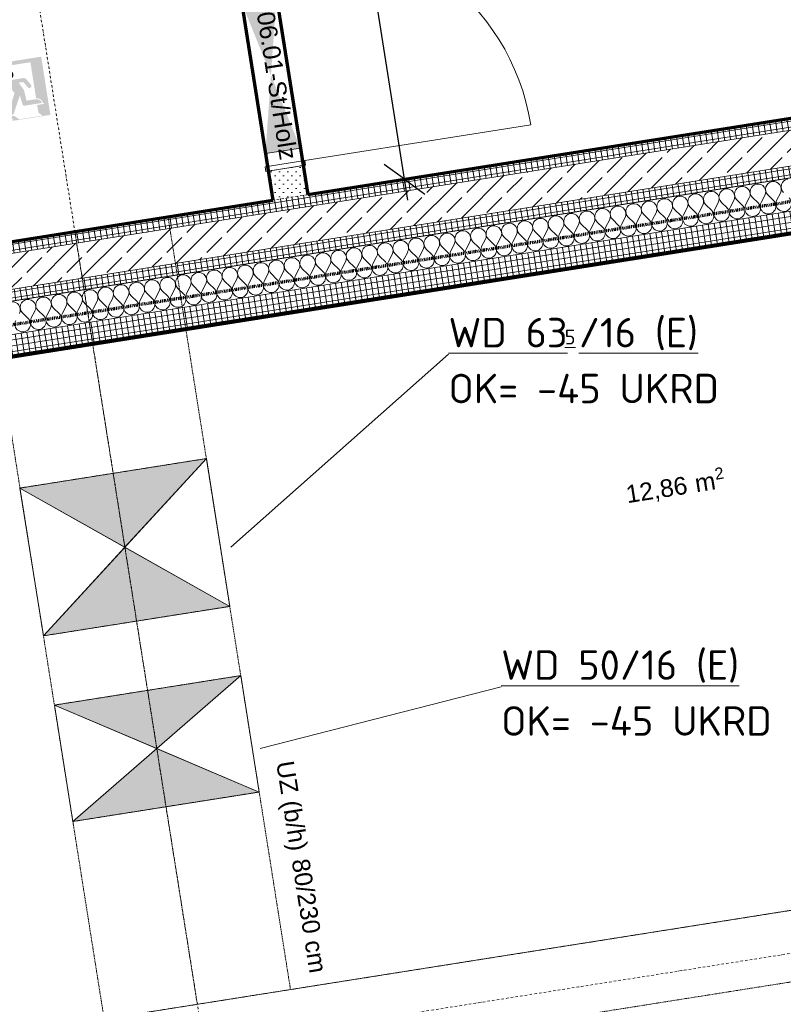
# Model space of a CAD drawing. Header units: millimetres. Extents: x 1523 to 74793, y -36705 to 10268.
# Tile 6 of 48: x 19953 to 23191, y -22749 to -18571. Entities that reach past the tile are written whole.
import ezdxf

# ---------------------------------------------------------------- set-up
doc = ezdxf.new("R2010")
doc.units = ezdxf.units.MM
for name, pattern in [('_Projekt 07 -  _  -  _  -  _  -', [7.5, 3.5, -2, 0, -2]), ('CAx_nichtHalbton', [20001.0584, 10000, -0.5292, 10000, -0.5292]), ('IMPORT-STRICHPUNKT _7_', [20, 10, -5, 0, -5]), ('IMPORT-VERDECKT _8_', [7.5, 5, -2.5]), ('Verdeckt 2x', [3.572, 2.3813, -1.1907])]:
    doc.linetypes.add(name, pattern=pattern)
for name, color, linetype, lineweight, true_color in [('30 A--Träger _ Dachkonstruktion', 7, 'IMPORT-VERDECKT _8_', 13, 0x656565), ('90 A--Achsraster _1_50_', 7, 'IMPORT-STRICHPUNKT _7_', 13, 0x656565), ('97 A--Etiketten _ Brandschutz', 7, 'Continuous', 13, 0x656565), ('97 A--Etiketten _ Deckensprung', 7, 'Continuous', 13, 0x656565), ('97 A--Etiketten _ Träger', 7, 'Continuous', 13, 0x656565), ('AD', 1, 'Continuous', 13, 0xff0000), ('Neubau_10 A--Wand innen _ Ausbau', 7, 'Continuous', 13, 0x656565), ('Neubau_10 A--Wand innen _tragend_', 7, 'Continuous', 13, 0x656565), ('Neubau_20 A--Deckenbelag', 7, 'Continuous', 13, 0x656565), ('Neubau_20 A--Deckenkonstruktion _Ortbeton_', 7, 'Continuous', 13, 0x656565), ('Neubau_20 A--Träger _ Deckenkonstruktion', 7, 'IMPORT-VERDECKT _8_', 13, 0x656565), ('Neubau_80 A--Raum', 7, 'Continuous', 13, 0x656565), ('Xref_706_5_--_ÜP_01_000_18_Übersichtsplan OG1_IFC 2025_01_13_dwg', 7, 'Continuous', 13, 0x767676), ('XX', 7, 'Continuous', 18, 0x804040)]:
    doc.layers.add(name, color=color, linetype=linetype, lineweight=lineweight, true_color=true_color)
for name, color, linetype, lineweight in [('AD_Detail', 7, 'Continuous', 13), ('Ax-50_BM-Bem', 7, 'Continuous', 9), ('Ax_BM-Bem', 7, 'Continuous', 9), ('GB_HLS-OBJ', 7, 'Continuous', 18), ('M-EQPM-___-IDEN', 7, 'Continuous', 9)]:
    doc.layers.add(name, color=color, linetype=linetype, lineweight=lineweight)
doc.styles.add('Arial', font='arial.ttf', dxfattribs={"height": 75})
doc.styles.add('Arial_1', font='arial.ttf', dxfattribs={"height": 49.5})
doc.styles.add('ISOCPEUR', font='isocpeur.ttf', dxfattribs={"height": 125})
doc.styles.add('ISOCPEUR_2', font='isocpeur.ttf', dxfattribs={"height": 90})
doc.styles.add('ISOCPEUR_3', font='isocpeur.ttf', dxfattribs={"height": 62.5})
doc.dimstyles.new('KI_1_8_mm_Isocpeur__cm_m__Aufrundung_auf_5_mm_ELT_Gesamtbemaßung_1', dxfattribs={"dimscale": 304.8, "dimtxt": 89.638306, "dimasz": 0.492126, "dimexe": 0.295276, "dimexo": 0.0625, "dimgap": 0.049213, "dimtad": 1, "dimlfac": 0.001, "dimrnd": 0.005, "dimzin": 0, "dimdsep": 46, "dimtxsty": 'ISOCPEUR_2', "dimblk1": 'OBLIQUE', "dimblk2": 'OBLIQUE', "dimsah": 1, "dimcen": 0.09, "dimdle": 0.295276, "dimadec": 0, "dimazin": 0, "dimtfac": 1, "dimtdec": 4, "dimtix": 1, "dimtmove": 0, "dimatfit": 3, "dimfxl": 0.984252, "dimfxlon": 1, "dimtvp": 1, "dimtfill": 1, "dimtolj": 1, "dimtzin": 0, "dimlwd": 25, "dimlwe": 25, "dimarcsym": 2})
pattern_1 = [(95.336, (0, 0), (24.891662, 2.324905), []), (185.336, (0, 0), (-2.324905, 24.891662), [])]
pattern_2 = [(131.336, (0, 0), (18.771232, 16.511839), [0, -25])]

# ---------------------------------------------------------------- blocks, each defined once
blk = doc.blocks.new('SuD_WD_RB Allgemein - SuD_WD_RB Allgemein-37359849-SuD_1_OG gesamt Plot  - Blatt 2')
at = {"layer": 'AD', "lineweight": 18}
blk.add_hatch(color=256, dxfattribs=at).paths.add_polyline_path([(-800.1, -317.5), (0, -317.5), (-400.1, 0)])
at = {"layer": 'AD_Detail', "lineweight": 18, "true_color": 0xff0000}
blk.add_hatch(color=1, dxfattribs=at).paths.add_polyline_path([(-400.1, 0), (0, 317.5), (-800.1, 317.5)])
at = {"layer": 'AD', "color": 7}
for p, q in [((-800.1, -317.5), (0, 317.5)), ((-800.1, 317.5), (0, -317.5)), ((-800.1, -317.5), (-800.1, 317.5)), ((-800.1, 317.5), (0, 317.5)), ((0, 317.5), (0, -317.5)), ((0, -317.5), (-800.1, -317.5))]:
    blk.add_line(p, q, dxfattribs=at)
at = {"layer": 'AD_Detail'}
for p, q in [((0, 317.5), (-800.1, 317.5)), ((-800.1, 317.5), (-400.1, 0)), ((-400.1, 0), (0, 317.5)), ((-400.1, 0), (-800.1, -317.5)), ((0, -317.5), (-400.1, 0)), ((-800.1, -317.5), (0, -317.5))]:
    blk.add_line(p, q, dxfattribs=at)
blk = doc.blocks.new('SuD_WD_RB Allgemein - SuD_WD_RB Allgemein-37495213-SuD_1_OG gesamt Plot  - Blatt 2')
at = {"layer": 'AD', "lineweight": 18}
blk.add_hatch(color=256, dxfattribs=at).paths.add_polyline_path([(-800.1, -250), (0, -250), (-400.1, 0)])
at = {"layer": 'AD_Detail', "lineweight": 18, "true_color": 0xff0000}
blk.add_hatch(color=1, dxfattribs=at).paths.add_polyline_path([(-400.1, 0), (0, 250), (-800.1, 250)])
at = {"layer": 'AD', "color": 7}
for p, q in [((-800.1, -250), (0, 250)), ((-800.1, 250), (0, -250)), ((-800.1, -250), (-800.1, 250)), ((-800.1, 250), (0, 250)), ((0, 250), (0, -250)), ((0, -250), (-800.1, -250))]:
    blk.add_line(p, q, dxfattribs=at)
at = {"layer": 'AD_Detail'}
for p, q in [((0, 250), (-800.1, 250)), ((-800.1, 250), (-400.1, 0)), ((-400.1, 0), (0, 250)), ((-400.1, 0), (-800.1, -250)), ((0, -250), (-400.1, 0)), ((-800.1, -250), (0, -250))]:
    blk.add_line(p, q, dxfattribs=at)
blk = doc.blocks.new('Xref_706_5_--_ÜP_01_000_15_Übersichtsplan OG1_IFC 2024_08_01_dwg_Rettungsweg links 27-41956597-SuD_1_OG gesamt Plot  - Blatt 2')
at = {"layer": '97 A--Etiketten _ Brandschutz', "true_color": 0xededed}
h = blk.add_hatch(color=7, dxfattribs=at)
h.paths.add_polyline_path([(125, -125), (-125, -125), (-125, 125), (125, 125), (125, -123.2)])
h.paths.add_polyline_path([(58.9, -122.9), (75.2, -106.7), (74.7, -2.6), (42.7, -2.6), (24.2, 17.8), (10.7, -10.5), (54.7, -99.7), (34.5, -99.7), (29.5, -97.3), (27.3, -94.4), (-10.1, -23.4), (-15.3, -64.3), (-17.6, -67), (-20.7, -68.8), (-26.7, -69.3), (-97.8, -69.3), (-95.3, -62.6), (-93, -59.1), (-90.1, -56), (-86.8, -53.6), (-84.1, -52), (-80.3, -50.6), (-75.9, -49.8), (-35.1, -49.4), (-34.4, -48.6), (-31.1, -5.8), (-29.6, -1.1), (-17.5, 23.2), (-13.7, 30.8), (-33.3, 30.8), (-49.7, 3.9), (-53.6, 1.6), (-56.9, 1.4), (-59.8, 2.3), (-62, 3.7), (-63.8, 6.1), (-64.6, 9.3), (-63.6, 14.3), (-47.4, 40.9), (-42.5, 45.2), (-38.1, 46.9), (-34.4, 47.2), (20, 46.7), (23, 45.8), (26.2, 44.3), (29.1, 42.3), (32.8, 38.2), (51.3, 13.9), (75.2, 13.9), (75.2, 109), (-76.2, 109), (-76.2, -46.7), (-80.1, -46.8), (-83.9, -47.6), (-87.5, -49), (-92.9, -52.6), (-95.9, -55.7), (-97.7, -58.4), (-100.5, -63.8), (-105.9, -74.8), (-76.2, -74.8), (-76.2, -107.8), (-91.2, -122.9), (8.4, -122.9), (18.6, -112.7), (29.3, -105), (50.1, -105), (32.2, -122.9), (52.9, -122.9)])
blk.add_hatch(color=7, dxfattribs=at).paths.add_polyline_path([(23.8, 52.3), (17.7, 52.3), (11.8, 54.4), (7.1, 58.4), (4, 63.7), (2.9, 69.8), (4, 75.9), (7.1, 81.3), (11.8, 85.2), (17.7, 87.4), (23.8, 87.4), (29.7, 85.2), (34.4, 81.3), (37.5, 75.9), (38.6, 69.8), (37.5, 63.7), (34.4, 58.4), (29.7, 54.4), (26.8, 53.1)])
blk = doc.blocks.new('Xref_706_5_--_ÜP_01_000_15_Übersichtsplan OG1_IFC 2024_08_01_dwg__X74-41956603-SuD_1_OG gesamt Plot  - Blatt 2')
at = {"layer": 'Neubau_10 A--Wand innen _tragend_', "color": 9, "true_color": 0xcbcbcb}
for p, q in [((11881.4, -68247.6), (11853.8, -68228.8)), ((11882, -68260.9), (11856.3, -68282.1)), ((11884.5, -68314.2), (11856.9, -68295.4)), ((11885.1, -68327.5), (11859.4, -68348.7)), ((11887.6, -68380.8), (11860, -68362)), ((11888.2, -68394.1), (11862.5, -68415.3)), ((11890.7, -68447.3), (11863.1, -68428.6)), ((11891.3, -68460.7), (11865.6, -68481.9)), ((11893.8, -68513.9), (11866.2, -68495.2)), ((11894.4, -68527.3), (11868.7, -68548.5)), ((11896.9, -68580.5), (11869.3, -68561.8)), ((11897.5, -68593.9), (11871.8, -68615.1)), ((11900, -68647.1), (11872.4, -68628.4)), ((11900.6, -68660.4), (11874.9, -68681.7)), ((11903.1, -68713.7), (11875.5, -68695)), ((11903.7, -68727), (11878, -68748.3)), ((11906.2, -68780.3), (11878.6, -68761.6)), ((11906.8, -68793.6), (11881.1, -68814.9)), ((11909.3, -68846.9), (11881.7, -68828.2)), ((11909.9, -68860.2), (11884.2, -68881.5)), ((11912.4, -68913.5), (11884.8, -68894.8)), ((11913, -68926.8), (11887.3, -68948)), ((11915.5, -68980.1), (11887.9, -68961.4)), ((11916.1, -68993.4), (11890.4, -69014.6)), ((11918.6, -69046.7), (11891, -69028)), ((11919.2, -69060), (11893.5, -69081.2)), ((11921.7, -69113.3), (11894.1, -69094.6)), ((11922.3, -69126.6), (11896.6, -69147.8)), ((11924.8, -69179.9), (11897.2, -69161.1)), ((11925.4, -69193.2), (11899.7, -69214.4)), ((11927.9, -69246.5), (11900.3, -69227.7)), ((11928.5, -69259.8), (11902.8, -69281)), ((11931, -69313.1), (11903.4, -69294.3)), ((11931.6, -69326.4), (11905.9, -69347.6)), ((11934.1, -69379.7), (11906.5, -69360.9)), ((11934.7, -69393), (11909, -69414.2)), ((11937.2, -69446.3), (11909.7, -69427.5)), ((11937.8, -69459.6), (11912.1, -69480.8)), ((11940.3, -69512.9), (11912.8, -69494.1)), ((11940.9, -69526.2), (11915.2, -69547.4)), ((11943.4, -69579.5), (11915.9, -69560.7)), ((11944, -69592.8), (11918.3, -69614)), ((11946.5, -69646), (11919, -69627.3)), ((11947.2, -69659.4), (11921.4, -69680.6)), ((11949.6, -69712.6), (11922.1, -69693.9)), ((11950.3, -69726), (11924.5, -69747.2)), ((11952.7, -69779.2), (11925.2, -69760.5)), ((11953.4, -69792.6), (11927.7, -69813.8)), ((11955.8, -69845.8), (11928.3, -69827.1)), ((11956.5, -69859.1), (11930.8, -69880.4)), ((11958.9, -69912.4), (11931.4, -69893.7)), ((11959.6, -69925.7), (11933.9, -69947)), ((11962, -69979), (11934.5, -69960.3)), ((11962.7, -69992.3), (11937, -70013.6)), ((11965.2, -70045.6), (11937.6, -70026.9)), ((11965.8, -70058.9), (11940.1, -70080.2)), ((11968.3, -70112.2), (11940.7, -70093.5)), ((11968.9, -70125.5), (11943.2, -70146.7)), ((11971.4, -70178.8), (11943.8, -70160.1)), ((11972, -70192.1), (11946.3, -70213.3)), ((11974.5, -70245.4), (11946.9, -70226.7)), ((11975.1, -70258.7), (11949.4, -70279.9)), ((11977.6, -70312), (11950, -70293.3)), ((11978.2, -70325.3), (11952.5, -70346.5)), ((11980.7, -70378.6), (11953.1, -70359.8)), ((11981.3, -70391.9), (11955.6, -70413.1)), ((11983.8, -70445.2), (11956.2, -70426.4)), ((11984.4, -70458.5), (11958.7, -70479.7)), ((11986.9, -70511.8), (11959.3, -70493)), ((11987.5, -70525.1), (11961.8, -70546.3)), ((11990, -70578.4), (11962.4, -70559.6)), ((11990.6, -70591.7), (11964.9, -70612.9)), ((11993.1, -70645), (11965.5, -70626.2)), ((11993.7, -70658.3), (11968, -70679.5)), ((11996.2, -70711.6), (11968.6, -70692.8)), ((11996.8, -70724.9), (11971.1, -70746.1)), ((11999.3, -70778.2), (11971.7, -70759.4)), ((11999.9, -70791.5), (11974.2, -70812.7)), ((12002.4, -70844.7), (11974.8, -70826)), ((12003, -70858.1), (11977.3, -70879.3)), ((12005.5, -70911.3), (11977.9, -70892.6)), ((12006.1, -70924.7), (11980.4, -70945.9)), ((12008.6, -70977.9), (11981, -70959.2)), ((12009.2, -70991.3), (11983.5, -71012.5)), ((12011.7, -71044.5), (11984.1, -71025.8)), ((12012.3, -71057.8), (11986.6, -71079.1)), ((12014.8, -71111.1), (11987.2, -71092.4)), ((12015.4, -71124.4), (11989.7, -71145.7)), ((12017.9, -71177.7), (11990.3, -71159)), ((12018.5, -71191), (11992.8, -71212.3)), ((12021, -71244.3), (11993.4, -71225.6)), ((12021.6, -71257.6), (11995.9, -71278.8)), ((12024.1, -71310.9), (11996.5, -71292.2)), ((12024.7, -71324.2), (11999, -71345.4)), ((12027.2, -71377.5), (11999.7, -71358.8)), ((12027.8, -71390.8), (12002.1, -71412)), ((12030.3, -71444.1), (12002.8, -71425.4)), ((12030.9, -71457.4), (12005.2, -71478.6))]:
    blk.add_line(p, q, dxfattribs=at)
for centre, start, end in [((11832, -68189.8), 182.6681, 309.538), ((11835.1, -68256.4), 55.7982, 182.6681), ((11900.1, -68220), 235.7982, 129.538), ((11835.1, -68256.4), 182.6681, 309.538), ((11903.2, -68286.6), 235.7982, 129.538), ((11838.2, -68323), 55.7982, 182.6681), ((11838.2, -68323), 182.6681, 309.538), ((11906.3, -68353.2), 235.7982, 129.538), ((11841.3, -68389.6), 55.7982, 182.6681), ((11841.3, -68389.6), 182.6681, 309.538), ((11909.4, -68419.8), 235.7982, 129.538), ((11844.4, -68456.2), 55.7982, 182.6681), ((11844.4, -68456.2), 182.6681, 309.538), ((11912.5, -68486.4), 235.7982, 129.538), ((11847.5, -68522.8), 55.7982, 182.6681), ((11847.5, -68522.8), 182.6681, 309.538), ((11850.6, -68589.4), 55.7982, 182.6681), ((11915.6, -68553), 235.7982, 129.538), ((11850.6, -68589.4), 182.6681, 309.538), ((11918.7, -68619.6), 235.7982, 129.538), ((11853.7, -68656), 55.7982, 182.6681), ((11853.7, -68656), 182.6681, 309.538), ((11921.8, -68686.2), 235.7982, 129.538), ((11856.8, -68722.6), 55.7982, 182.6681), ((11856.8, -68722.6), 182.6681, 309.538), ((11924.9, -68752.7), 235.7982, 129.538), ((11859.9, -68789.2), 55.7982, 182.6681), ((11859.9, -68789.2), 182.6681, 309.538), ((11928, -68819.3), 235.7982, 129.538), ((11863, -68855.7), 55.7982, 182.6681), ((11863, -68855.7), 182.6681, 309.538), ((11866.1, -68922.3), 55.7982, 182.6681), ((11931.1, -68885.9), 235.7982, 129.538), ((11866.1, -68922.3), 182.6681, 309.538), ((11934.2, -68952.5), 235.7982, 129.538), ((11869.2, -68988.9), 55.7982, 182.6681), ((11869.2, -68988.9), 182.6681, 309.538), ((11937.3, -69019.1), 235.7982, 129.538), ((11872.3, -69055.5), 55.7982, 182.6681), ((11872.3, -69055.5), 182.6681, 309.538), ((11940.4, -69085.7), 235.7982, 129.538), ((11875.4, -69122.1), 55.7982, 182.6681), ((11875.4, -69122.1), 182.6681, 309.538), ((11943.5, -69152.3), 235.7982, 129.538), ((11878.5, -69188.7), 55.7982, 182.6681), ((11878.5, -69188.7), 182.6681, 309.538), ((11881.6, -69255.3), 55.7982, 182.6681), ((11946.6, -69218.9), 235.7982, 129.538), ((11881.6, -69255.3), 182.6681, 309.538), ((11949.8, -69285.5), 235.7982, 129.538), ((11884.7, -69321.9), 55.7982, 182.6681), ((11884.7, -69321.9), 182.6681, 309.538), ((11952.9, -69352.1), 235.7982, 129.538), ((11887.8, -69388.5), 55.7982, 182.6681), ((11887.8, -69388.5), 182.6681, 309.538), ((11956, -69418.7), 235.7982, 129.538), ((11890.9, -69455.1), 55.7982, 182.6681), ((11890.9, -69455.1), 182.6681, 309.538), ((11959.1, -69485.3), 235.7982, 129.538), ((11894, -69521.7), 55.7982, 182.6681), ((11962.2, -69551.9), 235.7982, 129.538), ((11894, -69521.7), 182.6681, 309.538), ((11897.1, -69588.3), 55.7982, 182.6681), ((11897.1, -69588.3), 182.6681, 309.538), ((11965.3, -69618.5), 235.7982, 129.538), ((11900.2, -69654.9), 55.7982, 182.6681), ((11900.2, -69654.9), 182.6681, 309.538), ((11968.4, -69685.1), 235.7982, 129.538), ((11903.3, -69721.5), 55.7982, 182.6681), ((11903.3, -69721.5), 182.6681, 309.538), ((11971.5, -69751.7), 235.7982, 129.538), ((11906.4, -69788.1), 55.7982, 182.6681), ((11906.4, -69788.1), 182.6681, 309.538), ((11974.6, -69818.3), 235.7982, 129.538), ((11909.5, -69854.7), 55.7982, 182.6681), ((11977.7, -69884.9), 235.7982, 129.538), ((11909.5, -69854.7), 182.6681, 309.538), ((11912.6, -69921.3), 55.7982, 182.6681), ((11912.6, -69921.3), 182.6681, 309.538), ((11980.8, -69951.4), 235.7982, 129.538), ((11915.7, -69987.8), 55.7982, 182.6681), ((11915.7, -69987.8), 182.6681, 309.538), ((11983.9, -70018), 235.7982, 129.538), ((11918.8, -70054.4), 55.7982, 182.6681), ((11918.8, -70054.4), 182.6681, 309.538), ((11987, -70084.6), 235.7982, 129.538), ((11921.9, -70121), 55.7982, 182.6681), ((11921.9, -70121), 182.6681, 309.538), ((11990.1, -70151.2), 235.7982, 129.538), ((11925.1, -70187.6), 55.7982, 182.6681), ((11993.2, -70217.8), 235.7982, 129.538), ((11925.1, -70187.6), 182.6681, 309.538), ((11928.2, -70254.2), 55.7982, 182.6681), ((11928.2, -70254.2), 182.6681, 309.538), ((11996.3, -70284.4), 235.7982, 129.538), ((11931.3, -70320.8), 55.7982, 182.6681), ((11931.3, -70320.8), 182.6681, 309.538), ((11934.4, -70387.4), 55.7982, 182.6681), ((11999.4, -70351), 235.7982, 129.538), ((11934.4, -70387.4), 182.6681, 309.538), ((12002.5, -70417.6), 235.7982, 129.538), ((11937.5, -70454), 55.7982, 182.6681), ((11937.5, -70454), 182.6681, 309.538), ((12005.6, -70484.2), 235.7982, 129.538), ((11940.6, -70520.6), 55.7982, 182.6681), ((11940.6, -70520.6), 182.6681, 309.538), ((12008.7, -70550.8), 235.7982, 129.538), ((11943.7, -70587.2), 55.7982, 182.6681), ((11943.7, -70587.2), 182.6681, 309.538), ((12011.8, -70617.4), 235.7982, 129.538), ((11946.8, -70653.8), 55.7982, 182.6681), ((11946.8, -70653.8), 182.6681, 309.538), ((11949.9, -70720.4), 55.7982, 182.6681), ((12014.9, -70684), 235.7982, 129.538), ((11949.9, -70720.4), 182.6681, 309.538), ((12018, -70750.6), 235.7982, 129.538), ((11953, -70787), 55.7982, 182.6681), ((11953, -70787), 182.6681, 309.538), ((12021.1, -70817.2), 235.7982, 129.538), ((11956.1, -70853.6), 55.7982, 182.6681), ((11956.1, -70853.6), 182.6681, 309.538), ((12024.2, -70883.8), 235.7982, 129.538), ((11959.2, -70920.2), 55.7982, 182.6681), ((11959.2, -70920.2), 182.6681, 309.538), ((12027.3, -70950.4), 235.7982, 129.538), ((11962.3, -70986.8), 55.7982, 182.6681), ((11962.3, -70986.8), 182.6681, 309.538), ((11965.4, -71053.4), 55.7982, 182.6681), ((12030.4, -71017), 235.7982, 129.538), ((11965.4, -71053.4), 182.6681, 309.538), ((12033.5, -71083.6), 235.7982, 129.538), ((11968.5, -71120), 55.7982, 182.6681), ((11968.5, -71120), 182.6681, 309.538), ((12036.6, -71150.1), 235.7982, 129.538), ((11971.6, -71186.5), 55.7982, 182.6681), ((11971.6, -71186.5), 182.6681, 309.538), ((12039.7, -71216.7), 235.7982, 129.538), ((11974.7, -71253.1), 55.7982, 182.6681), ((11974.7, -71253.1), 182.6681, 309.538), ((12042.9, -71283.3), 235.7982, 129.538), ((11977.8, -71319.7), 55.7982, 182.6681), ((11977.8, -71319.7), 182.6681, 309.538), ((11980.9, -71386.3), 55.7982, 182.6681), ((12046, -71349.9), 235.7982, 129.538), ((11980.9, -71386.3), 182.6681, 309.538), ((12049.1, -71416.5), 235.7982, 129.538), ((11984, -71452.9), 55.7982, 182.6681), ((11984, -71452.9), 182.6681, 309.538), ((12052.2, -71483.1), 235.7982, 129.538), ((11987.1, -71519.5), 55.7982, 182.6681)]:
    blk.add_arc(centre, 33.3, start, end, dxfattribs=at)
blk = doc.blocks.new('Xref_706_5_--_ÜP_01_000_15_Übersichtsplan OG1_IFC 2024_08_01_dwg_Tür Ol 1-Fl 27_6-41956728-SuD_1_OG gesamt Plot  - Blatt 2')
at = {"layer": 'Neubau_10 A--Wand innen _ Ausbau', "color": 9, "true_color": 0xcbcbcb}
blk.add_line((485, 10), (485, 980), dxfattribs=at)
at = {"layer": 'Neubau_10 A--Wand innen _ Ausbau', "color": 9, "true_color": 0xcbcbcb, "flags": 128}
for points in [[(-505, -160), (-485, -160), (-485, 10), (-505, 10)], [(505, -160), (485, -160), (485, 10), (505, 10)], [(505, -150), (505, -137.5), (505, -125), (505, -25), (505, -12.5), (505, 0), (505, -12.5), (505, -25), (505, -125), (505, -137.5)], [(-505, -150), (-505, -137.5), (-505, -125), (-505, -25), (-505, -12.5), (-505, 0), (-505, -12.5), (-505, -25), (-505, -125), (-505, -137.5)]]:
    blk.add_lwpolyline(points, close=True, dxfattribs=at)
at = {"layer": 'Neubau_10 A--Wand innen _ Ausbau', "color": 9, "true_color": 0xcbcbcb}
blk.add_arc((485, 10), 970, 90, 180, dxfattribs=at)
blk = doc.blocks.new('Xref_706_5_--_ÜP_01_000_15_Übersichtsplan OG1_IFC 2024_08_01_dwg_Standard-Rastermarker_7-V1-SuD_1_OG gesamt Plot  - Blatt 2')
at = {"layer": '90 A--Achsraster _1_50_', "color": 9, "true_color": 0xcbcbcb}
blk.add_line((37913.6, 0), (93092.8, 0), dxfattribs=at)
blk = doc.blocks.new('Xref_706_5_--_ÜP_01_000_15_Übersichtsplan OG1_IFC 2024_08_01_dwg_Standard-Rastermarker_12-V3-SuD_1_OG gesamt Plot  - Blatt 2')
at = {"layer": '90 A--Achsraster _1_50_', "color": 9, "true_color": 0xcbcbcb}
blk.add_line((0, 0), (28500, 0), dxfattribs=at)
blk = doc.blocks.new('Xref_706_5_--_ÜP_01_000_15_Übersichtsplan OG1_IFC 2024_08_01_dwg_Standard-Rastermarker_7-V6-SuD_1_OG gesamt Plot  - Blatt 2')
at = {"layer": '90 A--Achsraster _1_50_', "color": 9, "true_color": 0xcbcbcb}
blk.add_line((37359.3, 0), (92538.5, 0), dxfattribs=at)
blk = doc.blocks.new('Xref_706_5_--_ÜP_01_000_15_Übersichtsplan OG1_IFC 2024_08_01_dwg_Technik Grünfassade_A-1 006_1-41956573-SuD_1_OG gesamt Plot  - Blatt 2')
at = {"layer": 'Neubau_80 A--Raum', "attachment_point": 1, "rotation": 92.6681, "line_spacing_factor": 0.941778}
for s, insert, char_height, width, style in [('2', (9774.4, -69026.2), 49.5, 46.058, 'Arial_1'), (' m', (9793.9, -69143.7), 75, 138.65, 'Arial'), ('12,86', (9806.3, -69410.1), 75, 314.028, 'Arial')]:
    blk.add_mtext(s, dxfattribs=dict(at, insert=insert, char_height=char_height, width=width, style=style))
blk = doc.blocks.new('Xref_706_5_--_ÜP_01_000_18_Übersichtsplan OG1_IFC 2025_01_13_dwg-35464460-SuD_1_OG gesamt Plot  - Blatt 2')
at = {"layer": 'Neubau_10 A--Wand innen _ Ausbau', "true_color": 0xcbcbcb}
h = blk.add_hatch(dxfattribs=at)
h.set_pattern_fill('FP_4', color=9, style=0, pattern_type=2)
h.set_pattern_definition(pattern_2)
h.paths.add_polyline_path([(14897.1, -69615.7), (14895.9, -69603.2), (14771.4, -69614.8), (14772.6, -69627.3), (14818.5, -69623)])
at = {"layer": 'Neubau_10 A--Wand innen _ Ausbau', "true_color": 0xededed}
for points in [[(14710.7, -69771.2), (14696.8, -69621.8), (14380.1, -69726.7)], [(14380.1, -69726.7), (14049.6, -69682.3), (14063.5, -69831.6), (14321.2, -69746.2)]]:
    blk.add_hatch(color=7, dxfattribs=at).paths.add_polyline_path(points)
at = {"layer": 'Neubau_10 A--Wand innen _ Ausbau', "true_color": 0xcbcbcb}
h = blk.add_hatch(dxfattribs=at)
h.set_pattern_fill('FP_4', color=9, style=0, pattern_type=2)
h.set_pattern_definition(pattern_2)
h.paths.add_polyline_path([(14898.2, -69628.1), (14897.1, -69615.7), (14772.6, -69627.3), (14773.8, -69639.7), (14896.2, -69628.3)])
h = blk.add_hatch(dxfattribs=at)
h.set_pattern_fill('FP_4', color=9, style=0, pattern_type=2)
h.set_pattern_definition(pattern_2)
h.paths.add_polyline_path([(14907.5, -69727.7), (14898.2, -69628.1), (14773.8, -69639.7), (14783.1, -69739.3), (14891.7, -69729.1)])
h = blk.add_hatch(dxfattribs=at)
h.set_pattern_fill('FP_4', color=9, style=0, pattern_type=2)
h.set_pattern_definition(pattern_2)
h.paths.add_polyline_path([(14908.7, -69740.1), (14907.5, -69727.7), (14783.1, -69739.3), (14784.2, -69751.7), (14906.7, -69740.3)])
h = blk.add_hatch(dxfattribs=at)
h.set_pattern_fill('FP_4', color=9, style=0, pattern_type=2)
h.set_pattern_definition(pattern_2)
h.paths.add_polyline_path([(14909.8, -69752.6), (14908.7, -69740.1), (14784.2, -69751.7), (14785.4, -69764.2), (14907.9, -69752.7)])
at = {"layer": 'Neubau_10 A--Wand innen _tragend_', "true_color": 0xcbcbcb}
h = blk.add_hatch(dxfattribs=at)
h.set_pattern_fill('FP_1', color=9, style=0, pattern_type=2)
h.set_pattern_definition(pattern_1)
edge = h.paths.add_edge_path()
edge.add_line((15674.4, -72669.1), (15022, -65684.5))
edge.add_line((15022, -65684.5), (14922.4, -65693.8))
edge.add_line((14922.4, -65693.8), (15573.3, -72662.6))
edge.add_line((15573.3, -72662.6), (15583.5, -72663.2))
edge.add_line((15583.5, -72663.2), (15627.8, -72666.1))
edge.add_line((15627.8, -72666.1), (15660, -72668.1))
h = blk.add_hatch(dxfattribs=at)
h.set_pattern_fill('FP_1', color=9, style=0, pattern_type=2)
h.set_pattern_definition(pattern_1)
h.paths.add_polyline_path([(15431.9, -72653.5), (14800.7, -65896), (14750.9, -65900.7), (15381.4, -72650.3), (15393.6, -72651.1), (15416.4, -72652.5)])
h = blk.add_hatch(dxfattribs=at)
h.set_pattern_fill('FP_6', color=9, style=0, pattern_type=2)
h.set_pattern_definition([(131.336, (0, 0), (90.10192, 79.25683), []), (131.336, (-45.05, -39.63), (90.10192, 79.25683), [90, -30])])
h.paths.add_polyline_path([(15381.4, -72650.3), (14764.9, -66050), (14615.5, -66064), (15229.8, -72640.6), (15245.8, -72641.6)])
edge = h.paths.add_edge_path()
edge.add_line((15381.4, -72650.3), (15381.4, -72650.3))
edge.add_line((15381.4, -72650.3), (15342, -72647.8))
h = blk.add_hatch(dxfattribs=at)
h.set_pattern_fill('FP_1', color=9, style=0, pattern_type=2)
h.set_pattern_definition(pattern_1)
h.paths.add_polyline_path([(15229.8, -72640.6), (14620.2, -66113.7), (14570.4, -66118.4), (15179.3, -72637.4), (15184.7, -72637.7)])
at = {"layer": 'Neubau_20 A--Träger _ Deckenkonstruktion', "linetype": 'Continuous', "true_color": 0xededed}
for points in [[(17412.3, -69970.9), (17412.3, -69970.8), (17374.2, -70046.7)], [(16692.6, -70841.5), (16692.6, -70841.5), (16339.3, -70472.8)]]:
    blk.add_hatch(color=7, dxfattribs=at).paths.add_polyline_path(points)
at = {"layer": '30 A--Träger _ Dachkonstruktion', "color": 9, "true_color": 0xcbcbcb, "flags": 128}
blk.add_lwpolyline([(18556, -69864), (18211.9, -66180), (28596.7, -65210), (28568.8, -64911.3), (17885.3, -65909.2), (18533.8, -72852.2)], dxfattribs=at)
at = {"layer": '97 A--Etiketten _ Deckensprung', "color": 9, "true_color": 0xcbcbcb, "flags": 128}
blk.add_lwpolyline([(18533.7, -72852.1), (17838.7, -65411.4), (28273.4, -64436.7)], dxfattribs=at)
at = {"layer": 'Neubau_10 A--Wand innen _ Ausbau', "color": 9, "true_color": 0xcbcbcb}
blk.add_line((14710.7, -69771.2), (14696.8, -69621.8), dxfattribs=at)
at = {"layer": 'Neubau_10 A--Wand innen _ Ausbau', "color": 9, "true_color": 0xcbcbcb, "flags": 128}
blk.add_lwpolyline([(14895.9, -69603.2), (14771.4, -69614.8), (14785.4, -69764.2), (14909.8, -69752.6)], dxfattribs=at)
at = {"layer": 'Neubau_10 A--Wand innen _tragend_', "color": 9, "true_color": 0xcbcbcb}
for p, q in [((15674.4, -72669.1), (15130.8, -66849.6)), ((14909.8, -69752.6), (15095.8, -71743.9))]:
    blk.add_line(p, q, dxfattribs=at)
at = {"layer": 'Neubau_10 A--Wand innen _tragend_', "color": 9, "true_color": 0xcbcbcb, "flags": 128}
for points in [[(15573.3, -72662.6), (14922.4, -65693.8), (10053.6, -66148.6)], [(15431.9, -72653.5), (14796.1, -65846.2), (10066.6, -66288)], [(15381.4, -72650.3), (14750.9, -65900.7), (10071.3, -66337.8)], [(15229.8, -72640.6), (14615.5, -66064), (10085.2, -66487.1)], [(15107.6, -66600.7), (15130.8, -66849.6), (15031.3, -66858.9), (14891.9, -66872), (14842.1, -66876.6), (14692.7, -66890.6), (14642.9, -66895.2), (14895.9, -69603.2)]]:
    blk.add_lwpolyline(points, dxfattribs=at)
at = {"layer": 'Neubau_20 A--Deckenbelag', "color": 9, "true_color": 0xcbcbcb, "flags": 128}
for points in [[(11236.8, -69945), (11009, -67505.6), (10911.3, -66460.2), (14570.4, -66118.4), (14895.9, -69603.2)], [(10678.3, -70147.8), (10864.3, -72139.2), (13965.8, -71849.5), (13979.7, -71998.8), (14985.3, -71904.9), (14971.4, -71755.5), (15095.8, -71743.9), (14909.8, -69752.6), (14785.4, -69764.2), (14771.4, -69614.8), (13765.8, -69708.8), (13779.8, -69858.1)]]:
    blk.add_lwpolyline(points, close=True, dxfattribs=at)
at = {"layer": 'Neubau_20 A--Deckenkonstruktion _Ortbeton_', "color": 9, "true_color": 0xcbcbcb, "flags": 128}
blk.add_lwpolyline([(15431.9, -72653.5), (14796.1, -65846.2), (9817.7, -66311.2), (10379.9, -72330.1)], dxfattribs=at)
at = {"layer": 'Neubau_20 A--Träger _ Deckenkonstruktion', "color": 9, "true_color": 0xcbcbcb}
for p, q in [((14988.9, -70598.9), (18294.5, -70290.1)), ((17486.7, -70767.3), (18331.7, -70688.4))]:
    blk.add_line(p, q, dxfattribs=at)
at = {"layer": 'Neubau_20 A--Träger _ Deckenkonstruktion', "color": 9, "true_color": 0xcbcbcb, "flags": 128}
for points in [[(18257.3, -69891.9), (17412.3, -69970.8), (16914.4, -70017.3), (16988.8, -70813.8), (16692.6, -70841.5)], [(16988.8, -70813.8), (17486.7, -70767.3), (17412.3, -69970.8)], [(16914.4, -70017.3), (16618.2, -70045), (16692.6, -70841.5), (16060.4, -70900.5), (15026.1, -70997.1), (14951.7, -70200.6), (15986, -70104)], [(16618.2, -70045), (15986, -70104), (16060.4, -70900.5)]]:
    blk.add_lwpolyline(points, dxfattribs=at)
for name, p, rotation in [('Xref_706_5_--_ÜP_01_000_15_Übersichtsplan OG1_IFC 2024_08_01_dwg_Standard-Rastermarker_7-V1-SuD_1_OG gesamt Plot  - Blatt 2', (18705.3, -110386.7), 95.33628353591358), ('Xref_706_5_--_ÜP_01_000_15_Übersichtsplan OG1_IFC 2024_08_01_dwg_Standard-Rastermarker_7-V6-SuD_1_OG gesamt Plot  - Blatt 2', (22190.1, -110061.2), 95.33628353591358), ('Xref_706_5_--_ÜP_01_000_15_Übersichtsplan OG1_IFC 2024_08_01_dwg__X74-41956603-SuD_1_OG gesamt Plot  - Blatt 2', (0, 0), 2.668141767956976), ('Xref_706_5_--_ÜP_01_000_15_Übersichtsplan OG1_IFC 2024_08_01_dwg_Technik Grünfassade_A-1 006_1-41956573-SuD_1_OG gesamt Plot  - Blatt 2', (3187.8, 536.9), 2.668141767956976), ('Xref_706_5_--_ÜP_01_000_15_Übersichtsplan OG1_IFC 2024_08_01_dwg_Tür Ol 1-Fl 27_6-41956728-SuD_1_OG gesamt Plot  - Blatt 2', (14268.6, -69661.8), 5.336283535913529), ('Xref_706_5_--_ÜP_01_000_15_Übersichtsplan OG1_IFC 2024_08_01_dwg_Standard-Rastermarker_12-V3-SuD_1_OG gesamt Plot  - Blatt 2', (31644.5, -69043.1), 185.3362835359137)]:
    blk.add_blockref(name, p, dxfattribs=dict(rotation=rotation))
at = {"extrusion": (0, 0, -1), "zscale": -0.9999999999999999, "rotation": 264.6637164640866}
blk.add_blockref('Xref_706_5_--_ÜP_01_000_15_Übersichtsplan OG1_IFC 2024_08_01_dwg_Rettungsweg links 27-41956597-SuD_1_OG gesamt Plot  - Blatt 2', (-14375.6, -70806.8), dxfattribs=at)
at = {"layer": '97 A--Etiketten _ Träger', "char_height": 75, "attachment_point": 1, "rotation": 5.3363, "line_spacing_factor": 0.941778, "style": 'Arial'}
for s, insert, width in [('80/230 cm', (17703, -69777.4), 584.9), ('UZ (b/h)', (17285, -69816.5), 458.187)]:
    blk.add_mtext(s, dxfattribs=dict(at, insert=insert, width=width))
at = {"layer": 'Neubau_10 A--Wand innen _ Ausbau', "insert": (13857.4, -69719), "char_height": 75, "width": 1057.779, "attachment_point": 1, "rotation": 5.3363, "line_spacing_factor": 0.941778, "style": 'Arial'}
blk.add_mtext('A-1 006.01-St/Holz', dxfattribs=at)
blk = doc.blocks.new('DIMBLOCK49-SuD_1_OG gesamt Plot  - Blatt 2')
at = {"layer": 'Ax-50_BM-Bem', "lineweight": 25}
for p, q in [((21598.9, -19337), (21292.4, -17401.9)), ((21306.5, -17490.7), (21220.7, -17428.4)), ((21010.2, -17537.7), (21395.4, -17476.7)), ((21306.5, -17490.7), (21010.2, -17537.7)), ((21306.5, -17490.7), (21392.3, -17553.1)), ((21584.8, -19248.1), (21499, -19185.8)), ((21288.5, -19295.1), (21673.7, -19234.1)), ((21584.8, -19248.1), (21288.5, -19295.1)), ((21584.8, -19248.1), (21670.6, -19310.5))]:
    blk.add_line(p, q, dxfattribs=at)
at = {"layer": 'Ax-50_BM-Bem', "color": 0, "lineweight": 25, "insert": (21560.8, -18249.1), "char_height": 90, "width": 242.019, "attachment_point": 1, "rotation": 279, "line_spacing_factor": 1.149209, "style": 'ISOCPEUR_2', "bg_fill": 3, "box_fill_scale": 1.25, "bg_fill_color": 256, "bg_fill_true_color": 13158600, "bg_fill_transparency": 0}
blk.add_mtext('1,78', dxfattribs=at)
blk = doc.blocks.new('_Oblique')
at = {"color": 0, "linetype": 'ByBlock', "lineweight": -2}
blk.add_line((-0.5, -0.5), (0.5, 0.5), dxfattribs=at)

msp = doc.modelspace()

# ---------------------------------------------------------------- linework, layer by layer
at = {"layer": 'M-EQPM-___-IDEN'}
for p, q in [((20848.085, -20809.171), (21771.248, -19990.473)), ((20972.703, -21663.543), (21994.667, -21401.087))]:
    msp.add_line(p, q, dxfattribs=at)
at = {"layer": 'XX', "color": 7, "linetype": 'CAx_nichtHalbton', "lineweight": 70, "true_color": 0xffffff}
for p, q in [((20322.498, -14891.978), (21026.453, -19336.58)), ((20705.303, -16350.049), (21174.607, -19313.115)), ((21174.607, -19313.115), (24631.516, -18765.594)), ((19051.077, -19649.449), (21026.453, -19336.58))]:
    msp.add_line(p, q, dxfattribs=at)
at = {"layer": 'XX', "color": 9, "linetype": 'Verdeckt 2x', "true_color": 0xc0c0c0}
for p, q in [((21174.607, -19313.115), (24631.516, -18765.594)), ((18164.802, -20042.937), (24917.547, -18973.407))]:
    msp.add_line(p, q, dxfattribs=at)
at = {"layer": 'XX', "color": 6, "linetype": '_Projekt 07 -  _  -  _  -  _  -', "lineweight": 70, "true_color": 0xff00ff}
msp.add_line((25018.524, -19058.656), (18164.802, -20144.179), dxfattribs=at)
at = {"layer": 'XX', "color": 4, "linetype": 'CAx_nichtHalbton', "lineweight": 70, "true_color": 0x00ffff}
msp.add_line((18164.802, -20275.804), (24874.857, -19213.036), dxfattribs=at)

# ---------------------------------------------------------------- block references
at = {"layer": 'GB_HLS-OBJ', "rotation": 9.000000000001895}
for name, p in [('SuD_WD_RB Allgemein - SuD_WD_RB Allgemein-37359849-SuD_1_OG gesamt Plot  - Blatt 2', (20794.309, -20746.586)), ('SuD_WD_RB Allgemein - SuD_WD_RB Allgemein-37495213-SuD_1_OG gesamt Plot  - Blatt 2', (20929.487, -21600.958))]:
    msp.add_blockref(name, p, dxfattribs=at)
at = {"layer": 'Xref_706_5_--_ÜP_01_000_18_Übersichtsplan OG1_IFC 2025_01_13_dwg', "color": 9, "true_color": 0xcbcbcb, "rotation": 273.6637164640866}
msp.add_blockref('Xref_706_5_--_ÜP_01_000_18_Übersichtsplan OG1_IFC 2025_01_13_dwg-35464460-SuD_1_OG gesamt Plot  - Blatt 2', (89683.753, 0.01), dxfattribs=at)

# ---------------------------------------------------------------- texts
at = {"layer": 'M-EQPM-___-IDEN', "color": 1, "true_color": 0xff0000, "attachment_point": 1}
for s, insert, char_height, width, style in [('\\LWD 63', (21771.248, -19836.111), 125, 597.25719, 'ISOCPEUR'), ('\\L/16 (E)', (22323.565, -19836.111), 125, 613.29094, 'ISOCPEUR'), ('\\L\\L5', (22264.034, -19886.115), 62.5, 72.15187, 'ISOCPEUR_3'), ('OK= -45 UKRD', (21771.248, -20073.374), 125, 1350.84344, 'ISOCPEUR'), ('\\LWD 50/16 (E)', (21994.667, -21246.725), 125, 1210.54812, 'ISOCPEUR'), ('OK= -45 UKRD', (21994.667, -21483.989), 125, 1350.84344, 'ISOCPEUR')]:
    msp.add_mtext(s, dxfattribs=dict(at, insert=insert, char_height=char_height, width=width, style=style))

# ---------------------------------------------------------------- next in the draw order: dimensions: what is measured, and where the dimension line sits
at = {"layer": 'Ax_BM-Bem', "lineweight": 25}
dim = msp.add_linear_dim(base=(21306.474, -17490.747), p1=(21288.511, -19295.074), p2=(21010.167, -17537.677), angle=279, dimstyle='KI_1_8_mm_Isocpeur__cm_m__Aufrundung_auf_5_mm_ELT_Gesamtbemaßung_1', override={"dimpost": '<>', "dimfxl": 1779.302896}, dxfattribs=at)
dim.commit()
dim.dimension.update_dxf_attribs({"geometry": 'DIMBLOCK49-SuD_1_OG gesamt Plot  - Blatt 2', "text_midpoint": (21504.907, -18360.059)})

doc.saveas('drawing.dxf')
